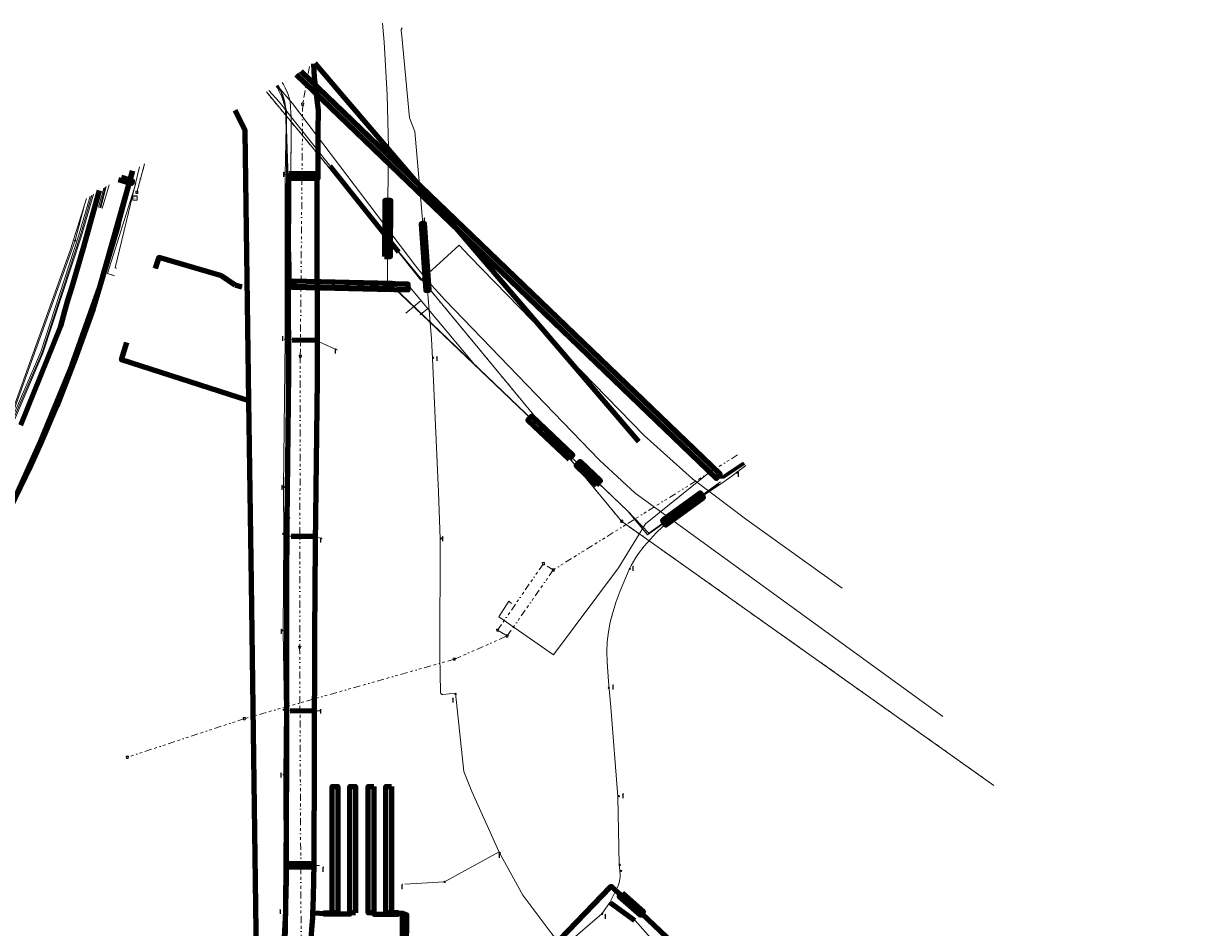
# Model space of a CAD drawing. Header units: metres. Extents: x 153756 to 154348, y 463867 to 464433.
# Tile 76 of 76: x 154140 to 154347, y 464272 to 464433. Entities that reach past the tile are written whole.
import ezdxf
from ezdxf.enums import TextEntityAlignment as Align
from ezdxf.lldxf.tags import DXFTag

# ---------------------------------------------------------------- set-up
doc = ezdxf.new("R2010")
doc.units = ezdxf.units.M
doc.header["$LTSCALE"] = 0.5
doc.linetypes.add('RI-OVERIG-SO', pattern=[17, 5, -2, 2, -2, 0, -2, 2, -2])
doc.layers.get('0').update_dxf_attribs({"linetype": 'CONTINUOUS'})
for name, color, linetype, lineweight in [('B-PV-KL-DATA_BT NEDERLAND NV-G', 90, 'KL-DATA-SO', 18), ('B-PV-KL-DATA_HULPSTUK_KPN BV-S', 90, 'CONTINUOUS', 25), ('B-PV-KL-DATA_KABELBED_KPN BV-G', 90, 'CONTINUOUS', 100), ('B-PV-KL-DATA_STEDIN NETBEHEER BV-G', 90, 'KL-DATA-SO', 18), ('B-PV-KL-ET_LS_230 V_GEMEENTE AMERSFOORT-G', 190, 'KL-LS-SO', 18), ('B-PV-KL-ET_LS_400 V_STEDIN NETBEHEER BV-G', 190, 'KL-LS-SO', 18), ('B-PV-KL-ET_LS_GEMEENTE AMERSFOORT-S', 190, 'CONTINUOUS', 25), ('B-PV-KL-ET_LS_HULPSTUK_GEMEENTE AMERSFOORT-S', 190, 'CONTINUOUS', 25), ('B-PV-KL-ET_LS_HULPSTUK_STEDIN NETBEHEER BV-S', 190, 'CONTINUOUS', 25), ('B-PV-KL-ET_LS_KABELBED_GEMEENTE AMERSFOORT-G', 190, 'CONTINUOUS', 100), ('B-PV-KL-ET_LS_MANTELBUIS_500_STEDIN NETBEHEER BV-G', 190, 'CONTINUOUS', 100), ('B-PV-KL-ET_LS_MANTELBUIS_GEMEENTE AMERSFOORT-G', 190, 'CONTINUOUS', 100), ('B-PV-KL-ET_LS_MANTELBUIS_POLYETHYLEEN PE_160_STEDIN NETBEHEER BV-G', 190, 'CONTINUOUS', 100), ('B-PV-KL-ET_LS_MANTELBUIS_POLYVINYLCHLORIDE PVC_125_STEDIN NETBEHEER BV-G', 190, 'CONTINUOUS', 100), ('B-PV-KL-ET_LS_MANTELBUIS_STAAL_125_STEDIN NETBEHEER BV-G', 190, 'CONTINUOUS', 100), ('B-PV-KL-ET_MS_10 KV_STEDIN NETBEHEER BV-G', 130, 'KL-MS-SO', 18), ('B-PV-KL-ET_MS_HULPSTUK_STEDIN NETBEHEER BV-S', 130, 'CONTINUOUS', 25), ('B-PV-KL-ET_MS_MANTELBUIS_500_STEDIN NETBEHEER BV-G', 130, 'CONTINUOUS', 100), ('B-PV-KL-ET_MS_MANTELBUIS_POLYETHYLEEN PE_160_STEDIN NETBEHEER BV-G', 130, 'CONTINUOUS', 100), ('B-PV-KL-ET_MS_MANTELBUIS_POLYVINYLCHLORIDE PVC_125_STEDIN NETBEHEER BV-G', 130, 'CONTINUOUS', 100), ('B-PV-KL-ET_MS_MANTELBUIS_STAAL_125_STEDIN NETBEHEER BV-G', 130, 'CONTINUOUS', 100), ('B-PV-KL-GAS_HD_STAAL_168_STEDIN NETBEHEER BV-G', 30, 'KL-GAS_HD-SO', 18), ('B-PV-KL-GAS_LD_POLYETHYLEEN PE_32_STEDIN NETBEHEER BV-G', 50, 'KL-GAS_LD-SO', 18), ('B-PV-KL-GAS_LD_POLYETHYLEEN PE_63_STEDIN NETBEHEER BV-G', 50, 'KL-GAS_LD-SO', 18), ('B-PV-KL-WATER_100_VITENS-G', 170, 'KL-WATER-SO', 18), ('B-PV-KL-WATER_110_VITENS-G', 170, 'KL-WATER-SO', 18), ('B-PV-KL-WATER_250_VITENS-G', 170, 'KL-WATER-SO', 18), ('B-PV-KL-WATER_32_VITENS-G', 170, 'KL-WATER-SO', 18), ('B-PV-KL-WATER_HULPSTUK_VITENS-S', 170, 'CONTINUOUS', 25), ('B-PV-KL-WATER_MANTELBUIS_VITENS-G', 170, 'CONTINUOUS', 100), ('B-PV-OG-INFO_STEDIN NETBEHEER BV-G', 7, 'CONTINUOUS', 18), ('B-PV-RI-DRUK_GIETIJZER_400_GEMEENTE AMERSFOORT-G', 210, 'RI-PERS-SO', 18), ('B-PV-RI-DRUK_POLYVINYLCHLORIDE PVC_160_GEMEENTE AMERSFOORT-G', 210, 'RI-PERS-SO', 18), ('B-PV-RI-DRUK_POLYVINYLCHLORIDE PVC_75_GEMEENTE AMERSFOORT-G', 210, 'RI-PERS-SO', 18), ('B-PV-RI-PERSLEIDING_HULPSTUK_GEMEENTE AMERSFOORT-S', 210, 'CONTINUOUS', 25), ('B-PV-RI-VRIJVERVAL_BETON_1000_GEMEENTE AMERSFOORT-G', 210, 'RI-OVERIG-SO', 18), ('B-PV-RI-VRIJVERVAL_BETON_1200_GEMEENTE AMERSFOORT-G', 210, 'RI-OVERIG-SO', 18), ('B-PV-RI-VRIJVERVAL_BETON_300_GEMEENTE AMERSFOORT-G', 210, 'RI-OVERIG-SO', 18), ('B-PV-RI-VRIJVERVAL_BETON_800_GEMEENTE AMERSFOORT-G', 210, 'RI-OVERIG-SO', 18), ('B-PV-RI-VRIJVERVAL_HULPSTUK_GEMEENTE AMERSFOORT-S', 210, 'CONTINUOUS', 25), ('B-PV-RI-VRIJVERVAL_POLYVINYLCHLORIDE PVC_160_GEMEENTE AMERSFOORT-G', 210, 'RI-OVERIG-SO', 18), ('B-PV-RI-VRIJVERVAL_POLYVINYLCHLORIDE PVC_75_GEMEENTE AMERSFOORT-G', 210, 'RI-OVERIG-SO', 18)]:
    doc.layers.add(name, color=color, linetype=linetype, lineweight=lineweight)
doc.styles.add('NLCS-ISO', font='txt')
tags = doc.linetypes.add('KL-DATA-SO', pattern='A,4,-1,[101,NLCS.SHX,S=0.5,R=0,X=0,Y=0],-1,4,-1,["D",Standard,S=1,R=0,X=-0.25,Y=-0.5],-1.5', length=12.5).pattern_tags.tags
tags[18] = DXFTag(74, 10)
tags = doc.linetypes.add('KL-GAS_HD-SO', pattern='A,4,-1,[69,NLCS.SHX,S=0.5,R=0,X=0,Y=0],-1,4,-1,["H",Standard,S=1,R=0,X=0,Y=-0.5],-2', length=13).pattern_tags.tags
tags[18] = DXFTag(74, 10)
tags = doc.linetypes.add('KL-GAS_LD-SO', pattern='A,4,-1,[69,NLCS.SHX,S=0.5,R=0,X=0,Y=0],-1,4,-1,["L",Standard,S=1,R=0,X=0.25,Y=-0.5],-2', length=13).pattern_tags.tags
tags[18] = DXFTag(74, 10)
tags = doc.linetypes.add('KL-LS-SO', pattern='A,4,-1,[103,NLCS.SHX,S=0.75,R=0,X=0,Y=0],-1,4,-1,["L",Standard,S=1,R=0,X=0,Y=-0.5],-2', length=13).pattern_tags.tags
tags[18] = DXFTag(74, 10)
tags = doc.linetypes.add('KL-MS-SO', pattern='A,4,-1,[103,NLCS.SHX,S=0.75,R=0,X=0,Y=0],-1,4,-1,["M",Standard,S=1,R=0,X=0,Y=-0.5],-2', length=13).pattern_tags.tags
tags[18] = DXFTag(74, 10)
doc.linetypes.add('KL-WATER-SO', pattern='A,7,-0.5,[168,NLCS.SHX,S=0.75,R=0,X=0.75,Y=0],-2', length=9.5)
tags = doc.linetypes.add('RI-PERS-SO', pattern='A,7,-2,["P",Standard,S=1.8,R=0,X=-0.5,Y=-0.9],-2,7,-2,[102,NLCS.SHX,S=1,R=180,X=0,Y=0],-2', length=22).pattern_tags.tags
tags[6] = DXFTag(74, 10)

# ---------------------------------------------------------------- blocks, each defined once
blk = doc.blocks.new('SKL-WTB_HULP_MOF-SO')
at = {"linetype": 'ByBlock', "lineweight": 18}
h = blk.add_hatch(color=0, dxfattribs=at)
h.dxf.hatch_style = 1
h.paths.add_polyline_path([(-0.5625, 0, 1), (0.5625, 0, 1)])
at = {"color": 0, "linetype": 'ByBlock', "lineweight": 18}
blk.add_circle((0, 0), 0.5625, dxfattribs=at)
at = {"color": 0, "linetype": 'ByBlock', "lineweight": 18, "style": 'NLCS-ISO', "flags": 1}
for tag, p in [('TYPE', (1.5, 0)), ('OMSCHRIJVING', (1.5, -3)), ('LABEL', (1.5, -1.5))]:
    blk.add_attdef(tag, p, '', height=1, dxfattribs=at)
blk = doc.blocks.new('SKL-WTB_HULP_OVERIG-SO')
at = {"color": 0, "linetype": 'ByBlock', "lineweight": 18}
for points in [[(-0.1, 0.1), (0.1, -0.1)], [(0.1, 0.1), (-0.1, -0.1)]]:
    blk.add_lwpolyline(points, dxfattribs=at)
at = {"color": 0, "linetype": 'ByBlock', "lineweight": 18, "style": 'NLCS-ISO', "flags": 1}
for tag, p in [('TYPE', (1.5, 0)), ('LABEL', (1.5, -1.5)), ('OMSCHRIJVING', (1.5, -3))]:
    blk.add_attdef(tag, p, '', height=1, dxfattribs=at)
blk = doc.blocks.new('SRI-HULP_AFVOER_OPVANG-SO')
at = {"color": 0, "linetype": 'ByBlock', "lineweight": 18}
blk.add_lwpolyline([(-0.75, -1), (-1, 1), (1, 1), (0.75, -1)], close=True, dxfattribs=at)
at = {"color": 0, "linetype": 'ByBlock', "lineweight": 18, "style": 'NLCS-ISO', "flags": 1}
for tag, p in [('TYPE', (1.5, 0)), ('OMSCHRIJVING', (1.5, -3)), ('LABEL', (1.5, -1.5))]:
    blk.add_attdef(tag, p, '', height=1, dxfattribs=at)
blk = doc.blocks.new('SKL-ET_LS_MAST-SO')
for p, q in [((0, 2.1), (0, 2.1)), ((0, -2), (0, -2))]:
    blk.add_line(p, q)
for points in [[(-0.2, 1.8), (0, 1.8)], [(-0.2, 1.8), (0, 1.8)], [(-0.2, 1.8), (-0.2, 1.8), (-0.2, 1.8), (-0.2, 1.8), (-0.2, 1.8)], [(-0.2, 1.5), (-0.2, 1.5), (-0.2, 1.6), (-0.2, 1.6), (-0.2, 1.5)], [(-0.2, 1.5), (0, 1.5)], [(-0.2, 1.5), (0, 1.5)], [(0, -2), (0, 2.1)], [(0, -2), (0, 2.1)], [(0.2, 1.9), (0, 1.9)], [(0.2, 1.9), (0, 1.9)], [(0.2, 1.7), (0, 1.7)], [(0.2, 1.6), (0, 1.6)], [(0.2, 1.4), (0, 1.4)], [(0.2, 1.4), (0, 1.4)], [(0.2, 1.9), (0.2, 1.9), (0.2, 2), (0.2, 2), (0.2, 1.9)], [(0.2, 1.6), (0.2, 1.6), (0.2, 1.7), (0.2, 1.7), (0.2, 1.7)], [(0.2, 1.4), (0.2, 1.4), (0.2, 1.4), (0.2, 1.4), (0.2, 1.4)]]:
    blk.add_lwpolyline(points)
blk = doc.blocks.new('SKL-WTB_HULP_KAST-SO')
at = {"color": 0, "linetype": 'ByBlock', "lineweight": 18}
for points in [[(-2, 2), (2, 2), (2, 1.68), (-2, 1.68)], [(-2, 1.52), (2, 1.52), (2, -2), (-2, -2)]]:
    blk.add_lwpolyline(points, close=True, dxfattribs=at)
at = {"color": 0, "linetype": 'ByBlock', "lineweight": 18, "style": 'NLCS-ISO'}
blk.add_text('kast', height=1.5, dxfattribs=at).set_placement((0, 0), align=Align.MIDDLE_CENTER)
at = {"color": 0, "linetype": 'ByBlock', "lineweight": 18, "style": 'NLCS-ISO', "flags": 1}
for tag, p in [('TYPE', (2.5, 0)), ('OMSCHRIJVING', (2.5, -3)), ('LABEL', (2.5, -1.5))]:
    blk.add_attdef(tag, p, '', height=1, dxfattribs=at)

msp = doc.modelspace()

# ---------------------------------------------------------------- linework, layer by layer
at = {"layer": 'B-PV-KL-DATA_BT NEDERLAND NV-G', "ltscale": 0.5, "flags": 128}
for points in [[(154186.057, 464422.449), (154186.3, 464422.09), (154186.6, 464421.53), (154187.1, 464420.33), (154187.3, 464419.72), (154187.45, 464419.09), (154187.66, 464416.13), (154187.26, 464332.85), (154187.1, 464297.85), (154187.18, 464280.55), (154186.92, 464271.56), (154186.66, 464269.37), (154186.47, 464268.28), (154185.95, 464266.14), (154185.62, 464265.09), (154184.84, 464263.02), (154184.39, 464262.02), (154183.9, 464261.03), (154181.08, 464255.75), (154180.91, 464255.47), (154180.51, 464254.94), (154180.29, 464254.69), (154179.81, 464254.25), (154179.55, 464254.05), (154178.99, 464253.7), (154178.7, 464253.55), (154164.57, 464245.2), (154164.554, 464245.191)], [(154186.068, 464422.455), (154186.3, 464422.09), (154186.6, 464421.53), (154186.87, 464420.94), (154187.1, 464420.33), (154187.3, 464419.72), (154187.45, 464419.09), (154187.66, 464416.13), (154187.42, 464366.13), (154187.26, 464332.85), (154187.1, 464297.85), (154187.18, 464280.55), (154186.92, 464271.56), (154186.81, 464270.46), (154186.66, 464269.37), (154186.47, 464268.28), (154186.23, 464267.21), (154185.95, 464266.14), (154185.62, 464265.09), (154185.25, 464264.05), (154184.84, 464263.02), (154184.39, 464262.02), (154183.9, 464261.03), (154182.5, 464258.37), (154181.08, 464255.75), (154180.91, 464255.47), (154180.72, 464255.2), (154180.51, 464254.94), (154180.29, 464254.69), (154180.06, 464254.46), (154179.81, 464254.25), (154179.55, 464254.05), (154179.28, 464253.86), (154178.99, 464253.7), (154178.7, 464253.55), (154172.69, 464250), (154164.57, 464245.2), (154164.555, 464245.191)], [(154164.555, 464245.191), (154164.57, 464245.2), (154172.69, 464250), (154178.7, 464253.55), (154178.99, 464253.7), (154179.28, 464253.86), (154179.55, 464254.05), (154179.81, 464254.25), (154180.06, 464254.46), (154180.29, 464254.69), (154180.51, 464254.94), (154180.72, 464255.2), (154180.91, 464255.47), (154181.08, 464255.75), (154182.5, 464258.37), (154183.9, 464261.03), (154184.39, 464262.02), (154184.84, 464263.02), (154185.25, 464264.05), (154185.62, 464265.09), (154185.95, 464266.14), (154186.23, 464267.21), (154186.47, 464268.28), (154186.66, 464269.37), (154186.81, 464270.46), (154186.92, 464271.56), (154187.18, 464280.55), (154187.1, 464297.85), (154187.26, 464332.85), (154187.42, 464366.13), (154187.66, 464416.13), (154187.45, 464419.09), (154187.3, 464419.72), (154187.1, 464420.33), (154186.87, 464420.94), (154186.6, 464421.53), (154186.3, 464422.09), (154186.068, 464422.455)], [(154186.068, 464422.455), (154186.3, 464422.09), (154186.6, 464421.53), (154186.87, 464420.94), (154187.1, 464420.33), (154187.3, 464419.72), (154187.45, 464419.09), (154187.66, 464416.13), (154187.42, 464366.13), (154187.26, 464332.85), (154187.1, 464297.85), (154187.18, 464280.55), (154186.92, 464271.56), (154186.81, 464270.46), (154186.66, 464269.37), (154186.47, 464268.28), (154186.23, 464267.21), (154185.95, 464266.14), (154185.62, 464265.09), (154185.25, 464264.05), (154184.84, 464263.02), (154184.39, 464262.02), (154183.9, 464261.03), (154182.5, 464258.37), (154181.08, 464255.75), (154180.91, 464255.47), (154180.72, 464255.2), (154180.51, 464254.94), (154180.29, 464254.69), (154180.06, 464254.46), (154179.81, 464254.25), (154179.55, 464254.05), (154179.28, 464253.86), (154178.99, 464253.7), (154178.7, 464253.55), (154172.69, 464250), (154164.57, 464245.2), (154164.555, 464245.191)]]:
    msp.add_lwpolyline(points, dxfattribs=at)
at = {"layer": 'B-PV-KL-DATA_KABELBED_KPN BV-G', "ltscale": 0.5, "flags": 128}
for points in [[(154191.851, 464425.889), (154196.544, 464420.401)], [(154196.544, 464420.401), (154249.406, 464358.6)], [(154214.441, 464168.943), (154214.373, 464168.983), (154213.936, 464169.24), (154195.266, 464179.168), (154140.571, 464212.724), (154134.064, 464216.72), (154165.095, 464249.657), (154165.418, 464250), (154181.482, 464267.05), (154180.583, 464333.397), (154180.144, 464365.82), (154179.495, 464413.744), (154179.493, 464413.782), (154179.489, 464413.819), (154179.481, 464413.856), (154179.471, 464413.892), (154179.458, 464413.928), (154179.442, 464413.962), (154177.668, 464417.499)], [(154137.67, 464346.617), (154143.065, 464358.597), (154148.719, 464372.189), (154153.628, 464386.068), (154159.228, 464405.935), (154159.461, 464406.728)], [(154137.67, 464346.617), (154141.408, 464354.309), (154143.234, 464358.424), (154146.055, 464364.934), (154149.246, 464373.235), (154152.447, 464382.089), (154153.628, 464386.068), (154156.862, 464396.966), (154157.077, 464397.879), (154159.435, 464406.712)], [(154153.525, 464403.216), (154150.588, 464392.825), (154148.614, 464386.096), (154147.897, 464383.679), (154147.343, 464381.785), (154146.617, 464379.11), (154139.518, 464361.5)], [(154175.286, 464388.03), (154164.102, 464391.295), (154163.46, 464389.346)], [(154177.67, 464386.415), (154175.286, 464388.03)], [(154178.89, 464386.039), (154177.67, 464386.415)], [(154180.144, 464365.82), (154157.46, 464373.093), (154158.429, 464376.199)]]:
    msp.add_lwpolyline(points, dxfattribs=at)
at = {"layer": 'B-PV-KL-DATA_STEDIN NETBEHEER BV-G', "ltscale": 0.5, "flags": 128}
for points in [[(154268.332, 464354.539), (154264.581, 464352.05), (154263.551, 464352.031), (154188.692, 464424.007)], [(154263.084, 464350.666), (154251.047, 464342.033), (154247.534, 464346.189), (154205.763, 464386.138), (154187.651, 464386.581), (154187.665, 464389.676), (154186.678, 464417.708), (154186.506, 464418.989), (154186.159, 464420.233), (154185.646, 464421.418), (154185.294, 464421.997)], [(154154.581, 464403.829), (154153.635, 464400.184)], [(154080.874, 464296.659), (154085.504, 464299.359), (154094.59, 464306.656), (154097.115, 464308.915), (154101.199, 464312.619), (154112.371, 464323.07), (154125.744, 464337.791), (154133.413, 464351.524), (154143.363, 464374.383), (154150.106, 464395.134), (154152.223, 464402.434)]]:
    msp.add_lwpolyline(points, dxfattribs=at)
at = {"layer": 'B-PV-KL-ET_LS_230 V_GEMEENTE AMERSFOORT-G', "ltscale": 0.5, "flags": 128}
for points in [[(154207.404, 464432.189), (154207.4, 464432.185), (154207.35, 464432.133), (154207.328, 464432.104), (154207.309, 464432.075), (154207.275, 464432.011), (154207.25, 464431.943), (154207.235, 464431.873), (154207.23, 464431.802), (154207.231, 464431.766), (154207.343, 464430.735), (154208.711, 464416.177), (154209.634, 464413.716), (154211.065, 464397.351), (154211.886, 464385.489), (154212.626, 464376.834), (154212.77, 464373.327), (154213.845, 464349.556), (154214.149, 464341.337), (154214.106, 464320.406), (154214.205, 464313.955), (154214.21, 464313.898), (154214.215, 464313.87), (154214.232, 464313.815), (154214.256, 464313.763), (154214.271, 464313.739), (154214.305, 464313.693), (154214.345, 464313.653), (154214.391, 464313.618), (154214.441, 464313.591), (154214.468, 464313.58), (154214.495, 464313.57), (154214.55, 464313.558), (154214.607, 464313.553), (154216.861, 464313.777), (154218.358, 464299.843), (154219.786, 464296.279), (154224.656, 464285.516), (154228.84, 464277.852), (154234.005, 464270.967), (154234.236, 464270.682), (154234.487, 464270.415), (154234.756, 464270.167), (154235.043, 464269.939), (154235.346, 464269.733), (154235.664, 464269.55), (154236.567, 464269.071), (154242.878, 464274.536), (154244.3, 464276.546), (154245.59, 464279.026), (154245.745, 464279.351), (154245.875, 464279.686), (154245.982, 464280.029), (154246.063, 464280.38), (154246.119, 464280.735), (154246.149, 464281.093), (154246.153, 464281.453), (154246.135, 464282.234), (154246.014, 464283.269), (154245.768, 464295.361)], [(154179.717, 464254.794), (154183.751, 464262.059), (154184.388, 464263.261), (154185.956, 464267.889), (154186.295, 464275.062), (154186.403, 464283.022), (154186.364, 464299.241), (154186.468, 464310.758), (154186.232, 464324.786), (154186.349, 464341.734), (154186.306, 464350.39), (154186.571, 464376.794), (154186.574, 464406.127), (154186.843, 464417.507), (154185.809, 464420.939), (154184.998, 464421.822)], [(154186.571, 464376.794), (154187.794, 464376.704), (154191.973, 464376.596), (154195.872, 464374.85)], [(154245.772, 464295.373), (154244.506, 464311.314), (154244.084, 464315.839), (154243.855, 464319.381), (154243.804, 464321.157), (154243.879, 464322.933), (154244.081, 464324.699), (154244.409, 464326.446), (154244.86, 464328.166), (154245.481, 464330.104), (154246.17, 464332.018), (154247.749, 464335.769), (154248.118, 464336.517), (154248.524, 464337.246), (154248.966, 464337.954), (154249.441, 464338.64), (154250.427, 464339.917), (154251.476, 464341.142), (154252.587, 464342.312), (154253.756, 464343.423), (154255.741, 464345.137), (154257.799, 464346.764), (154262.116, 464349.74), (154264.018, 464350.977), (154265.877, 464352.276), (154268.508, 464354.315)], [(154186.349, 464341.734), (154187.665, 464341.752), (154191.828, 464341.734), (154193.141, 464341.24)], [(154186.468, 464310.758), (154187.443, 464310.726), (154191.61, 464310.642), (154192.795, 464310.613)], [(154224.666, 464285.52), (154214.911, 464280.232)], [(154186.403, 464283.022), (154187.287, 464283.194), (154191.458, 464283.127), (154192.714, 464283.124)], [(154214.911, 464280.232), (154207.888, 464279.791)], [(154346.585, 464229.75), (154342.415, 464231.298), (154320.82, 464239.421), (154306.103, 464245.605), (154301.162, 464247.637), (154291.446, 464250.738), (154284.831, 464252.429), (154275.918, 464254.239), (154274.944, 464254.445), (154273.211, 464254.905), (154267.713, 464256.769), (154262.21, 464259.957), (154253.86, 464267.651), (154248.811, 464273.348), (154244.31, 464276.55)]]:
    msp.add_lwpolyline(points, dxfattribs=at)
at = {"layer": 'B-PV-KL-ET_LS_400 V_STEDIN NETBEHEER BV-G', "ltscale": 0.5, "flags": 128}
for points in [[(154203.917, 464433.013), (154204.216, 464429.63), (154204.734, 464420.258), (154204.943, 464410.874), (154204.841, 464401.487), (154204.754, 464386.909), (154208.105, 464386.827), (154208.742, 464386.065)], [(154189.094, 464424.245), (154263.959, 464352.263), (154264.416, 464352.3), (154268.146, 464354.776)], [(154188.163, 464386.569), (154186.763, 464386.603), (154186.801, 464414.33), (154186.83, 464416.216), (154186.564, 464418.082), (154186.011, 464419.883), (154185.185, 464421.577), (154185.009, 464421.829)], [(154155.76, 464388.232), (154154.996, 464388.471), (154160.011, 464404.505), (154157.207, 464405.382)], [(154153.358, 464400.273), (154154.317, 464403.673)], [(154154.019, 464400.064), (154155.157, 464403.855), (154155.26, 464404.231)], [(154151.914, 464402.251), (154149.847, 464395.12), (154143.095, 464374.535), (154133.178, 464351.611), (154125.429, 464338.014), (154112.158, 464323.322), (154106.721, 464318.037), (154101.026, 464312.812), (154096.973, 464309.011), (154079.321, 464296.647), (154076.047, 464295.613), (154071.975, 464295.252), (154061.028, 464296.556), (154060.374, 464296.715), (154058.166, 464297.314), (154053.535, 464299.987), (154050.478, 464302.49), (154047.301, 464305.076), (154032.177, 464317.359), (154031.287, 464318.106)], [(154156.237, 464388.083), (154155.76, 464388.232)], [(154188.163, 464386.569), (154188.164, 464386.518), (154186.764, 464386.553), (154186.744, 464376.604)], [(154208.742, 464386.065), (154188.163, 464386.569)], [(154264.013, 464351.412), (154251.289, 464342.25), (154247.534, 464346.189), (154220.275, 464372.254), (154208.742, 464386.065)], [(154208.056, 464381.388), (154210.761, 464383.647)], [(154210.612, 464381.124), (154211.941, 464382.234)], [(154186.744, 464376.604), (154186.682, 464344.996)], [(154186.744, 464376.604), (154187.448, 464376.603)], [(154263.959, 464352.263), (154262.864, 464353.784), (154250.678, 464343.948), (154245.846, 464336.088), (154234.318, 464320.594), (154224.575, 464327.361), (154226.343, 464330.16), (154226.862, 464329.76)], [(154186.682, 464344.996), (154186.658, 464324.721), (154186.652, 464311.994)], [(154186.682, 464344.996), (154187.291, 464345.004)], [(154186.652, 464311.994), (154186.635, 464272.991), (154186.418, 464270.908), (154186.051, 464268.846), (154185.537, 464266.815), (154184.878, 464264.826), (154184.077, 464262.89), (154183.486, 464261.548), (154179.589, 464254.844)], [(154186.652, 464311.994), (154187.188, 464312.001)]]:
    msp.add_lwpolyline(points, dxfattribs=at)
at = {"layer": 'B-PV-KL-ET_LS_KABELBED_GEMEENTE AMERSFOORT-G', "ltscale": 0.5, "flags": 128}
for points in [[(154191.504, 464274.473), (154191.618, 464277.44), (154191.768, 464283.444), (154191.788, 464302.267), (154191.879, 464324.291), (154191.988, 464340.369), (154192.333, 464369.627), (154192.247, 464402.165), (154192.247, 464405.444), (154192.45, 464405.818), (154192.476, 464413.867), (154192.538, 464417.468), (154191.827, 464423.355), (154191.703, 464425.788)], [(154170.631, 464245.009), (154175.224, 464249.319), (154177.688, 464251.782), (154180.162, 464254.131), (154183.41, 464259.39), (154184.78, 464262.195), (154185.921, 464265.183), (154186.568, 464269.284), (154186.688, 464275.775), (154186.835, 464291.045), (154186.902, 464301.21), (154186.882, 464339.017), (154187.225, 464370.855), (154187.143, 464401.212), (154187.215, 464405.638), (154187.232, 464405.714), (154187.275, 464405.777), (154187.34, 464405.82), (154187.416, 464405.835), (154192.45, 464405.818)], [(154195.929, 464274.671), (154194.929, 464274.671), (154194.929, 464297.171), (154195.929, 464297.171), (154195.929, 464274.671)], [(154199.096, 464274.671), (154198.096, 464274.671), (154198.096, 464297.171), (154199.096, 464297.171), (154199.096, 464274.671)], [(154202.33, 464297.166), (154202.33, 464274.666), (154201.33, 464274.666), (154201.33, 464297.166), (154202.33, 464297.166)], [(154205.497, 464297.166), (154205.497, 464274.666), (154204.497, 464274.666), (154204.497, 464297.166), (154205.497, 464297.166)], [(154235.443, 464269.933), (154244.418, 464279.321), (154244.481, 464279.365), (154244.555, 464279.383), (154244.63, 464279.371), (154244.696, 464279.332), (154250.024, 464274.576), (154262.046, 464263.196)], [(154192.133, 464265.447), (154190.904, 464265.503), (154190.812, 464265.58), (154190.781, 464265.695), (154191, 464267.72), (154191.189, 464269.748), (154191.346, 464271.779), (154191.473, 464273.812), (154191.504, 464274.473)], [(154191.504, 464274.473), (154191.523, 464274.548), (154191.569, 464274.611), (154191.636, 464274.651), (154191.713, 464274.663), (154193.585, 464274.578)], [(154193.587, 464274.578), (154193.588, 464274.672), (154194.929, 464274.671)], [(154198.096, 464274.671), (154198.096, 464274.472), (154193.587, 464274.472), (154193.587, 464274.578)], [(154202.33, 464274.666), (154202.33, 464274.466), (154206.669, 464274.466), (154206.669, 464274.566)], [(154206.669, 464274.566), (154206.67, 464274.666), (154205.497, 464274.666)], [(154207.787, 464267.422), (154207.776, 464267.722), (154207.818, 464274.355), (154207.804, 464274.431), (154207.761, 464274.496), (154207.696, 464274.54), (154207.62, 464274.556), (154206.669, 464274.566)]]:
    msp.add_lwpolyline(points, dxfattribs=at)
at = {"layer": 'B-PV-KL-ET_LS_MANTELBUIS_500_STEDIN NETBEHEER BV-G', "ltscale": 0.5, "flags": 128}
msp.add_lwpolyline([(154156.916, 464405.21), (154159.267, 464404.475), (154159.417, 464404.953), (154157.497, 464405.554)], dxfattribs=at)
at = {"layer": 'B-PV-KL-ET_LS_MANTELBUIS_GEMEENTE AMERSFOORT-G', "ltscale": 0.5, "flags": 128}
for points in [[(154187.219, 464406.235), (154187.219, 464405.435), (154192.45, 464405.435), (154192.45, 464406.235), (154187.229, 464406.235)], [(154211.075, 464397.355), (154210.776, 464397.335), (154211.597, 464385.473), (154212.195, 464385.514), (154211.374, 464397.372), (154211.075, 464397.355)], [(154187.823, 464376.664), (154191.999, 464376.586)], [(154187.665, 464341.752), (154191.826, 464341.733)], [(154187.443, 464310.726), (154191.61, 464310.642)], [(154187.288, 464283.194), (154187.283, 464282.894), (154191.462, 464282.809), (154191.474, 464283.409), (154187.294, 464283.494), (154187.288, 464283.194)], [(154246.543, 464278.213), (154246.011, 464277.616), (154249.758, 464274.278), (154250.29, 464274.875), (154246.551, 464278.206)], [(154248.803, 464273.341), (154244.425, 464276.481)], [(154207.38, 464267.726), (154208.18, 464267.721), (154208.219, 464274.321), (154207.419, 464274.326), (154207.38, 464267.736)]]:
    msp.add_lwpolyline(points, dxfattribs=at)
at = {"layer": 'B-PV-KL-ET_LS_MANTELBUIS_POLYETHYLEEN PE_160_STEDIN NETBEHEER BV-G', "ltscale": 0.5, "flags": 128}
msp.add_lwpolyline([(154188.514, 464423.902), (154263.281, 464352.013), (154263.975, 464352.733), (154189.407, 464424.43)], dxfattribs=at)
at = {"layer": 'B-PV-KL-ET_LS_MANTELBUIS_POLYVINYLCHLORIDE PVC_125_STEDIN NETBEHEER BV-G', "ltscale": 0.5, "flags": 128}
for points in [[(154204.257, 464391.483), (154205.307, 464391.477), (154205.367, 464401.485), (154204.317, 464401.491), (154204.257, 464391.483)], [(154205.568, 464385.62), (154205.592, 464386.67), (154187.818, 464387.078), (154187.794, 464386.028), (154205.568, 464385.62)], [(154188.151, 464386.045), (154208.429, 464385.547), (154208.455, 464386.597), (154188.177, 464387.095), (154188.151, 464386.045)], [(154237.077, 464355.428), (154237.765, 464356.154), (154230.43, 464363.1), (154229.742, 464362.374), (154237.077, 464355.428)], [(154241.967, 464350.787), (154242.693, 464351.545), (154239.039, 464355.039), (154238.313, 464354.281), (154241.967, 464350.787)]]:
    msp.add_lwpolyline(points, dxfattribs=at)
at = {"layer": 'B-PV-KL-ET_LS_MANTELBUIS_STAAL_125_STEDIN NETBEHEER BV-G', "ltscale": 0.5, "flags": 128}
for points in [[(154260.777, 464348.364), (154260.163, 464349.216), (154253.672, 464344.54), (154254.286, 464343.688), (154260.777, 464348.364)], [(154254.528, 464343.966), (154260.962, 464348.6), (154260.378, 464349.412), (154253.944, 464344.778), (154254.528, 464343.966)]]:
    msp.add_lwpolyline(points, dxfattribs=at)
at = {"layer": 'B-PV-KL-ET_MS_10 KV_STEDIN NETBEHEER BV-G', "ltscale": 0.5, "flags": 128}
for points in [[(154268.239, 464354.657), (154264.5, 464352.176), (154263.655, 464352.139), (154188.827, 464424.087)], [(154189.227, 464424.324), (154263.966, 464352.463), (154264.334, 464352.426), (154268.053, 464354.894)], [(154185.252, 464421.972), (154185.602, 464421.395), (154186.112, 464420.216), (154186.457, 464418.979), (154186.628, 464417.706), (154187.614, 464389.673), (154187.601, 464386.532), (154205.742, 464386.088), (154247.501, 464346.151), (154251.039, 464341.965), (154263.717, 464351.059)], [(154185.294, 464421.997), (154185.646, 464421.418), (154186.159, 464420.233), (154186.506, 464418.989), (154186.678, 464417.708), (154187.665, 464389.676), (154187.651, 464386.581), (154205.763, 464386.138), (154247.534, 464346.189), (154251.047, 464342.033), (154263.682, 464351.094)], [(154089.326, 464303.904), (154089.683, 464304.818), (154093.367, 464307.564), (154097.399, 464310.666), (154101.273, 464313.851), (154110.114, 464322.093), (154122.454, 464334.79), (154131.51, 464349.494), (154138.179, 464364.363), (154148.429, 464392.734), (154151.229, 464401.846)], [(154151.225, 464401.843), (154150.866, 464400.67), (154149.211, 464394.352)], [(154093.488, 464307.405), (154097.523, 464310.51), (154101.405, 464313.701), (154110.254, 464321.951), (154122.612, 464334.666), (154131.688, 464349.4), (154138.365, 464364.287), (154148.619, 464392.67), (154149.211, 464394.352)]]:
    msp.add_lwpolyline(points, dxfattribs=at)
at = {"layer": 'B-PV-KL-ET_MS_MANTELBUIS_500_STEDIN NETBEHEER BV-G', "ltscale": 0.5, "flags": 128}
msp.add_lwpolyline([(154156.916, 464405.21), (154159.267, 464404.475), (154159.417, 464404.953), (154157.497, 464405.554)], dxfattribs=at)
at = {"layer": 'B-PV-KL-ET_MS_MANTELBUIS_POLYETHYLEEN PE_160_STEDIN NETBEHEER BV-G', "ltscale": 0.5, "flags": 128}
msp.add_lwpolyline([(154188.514, 464423.902), (154263.281, 464352.013), (154263.975, 464352.733), (154189.407, 464424.43)], dxfattribs=at)
at = {"layer": 'B-PV-KL-ET_MS_MANTELBUIS_POLYVINYLCHLORIDE PVC_125_STEDIN NETBEHEER BV-G', "ltscale": 0.5, "flags": 128}
for points in [[(154205.568, 464385.62), (154205.592, 464386.67), (154187.818, 464387.078), (154187.794, 464386.028), (154205.568, 464385.62)], [(154188.151, 464386.045), (154208.429, 464385.547), (154208.455, 464386.597), (154188.177, 464387.095), (154188.151, 464386.045)], [(154237.077, 464355.428), (154237.765, 464356.154), (154230.43, 464363.1), (154229.742, 464362.374), (154237.077, 464355.428)], [(154241.967, 464350.787), (154242.693, 464351.545), (154239.039, 464355.039), (154238.313, 464354.281), (154241.967, 464350.787)]]:
    msp.add_lwpolyline(points, dxfattribs=at)
at = {"layer": 'B-PV-KL-ET_MS_MANTELBUIS_STAAL_125_STEDIN NETBEHEER BV-G', "ltscale": 0.5, "flags": 128}
for points in [[(154260.777, 464348.364), (154260.163, 464349.216), (154253.672, 464344.54), (154254.286, 464343.688), (154260.777, 464348.364)], [(154254.528, 464343.966), (154260.962, 464348.6), (154260.378, 464349.412), (154253.944, 464344.778), (154254.528, 464343.966)]]:
    msp.add_lwpolyline(points, dxfattribs=at)
at = {"layer": 'B-PV-KL-GAS_HD_STAAL_168_STEDIN NETBEHEER BV-G', "ltscale": 0.5, "flags": 128}
msp.add_lwpolyline([(154185.14, 464421.906), (154187.9, 464418.717), (154209.838, 464389.768), (154211.289, 464387.953), (154212.597, 464386.416), (154213.895, 464384.973), (154215.068, 464383.733), (154242.472, 464355.249), (154248.844, 464349.383), (154303.571, 464309.629)], dxfattribs=at)
at = {"layer": 'B-PV-KL-GAS_LD_POLYETHYLEEN PE_32_STEDIN NETBEHEER BV-G', "ltscale": 0.5, "flags": 128}
msp.add_lwpolyline([(154156.237, 464388.083), (154154.996, 464388.471), (154160.011, 464404.505), (154157.207, 464405.382)], dxfattribs=at)
at = {"layer": 'B-PV-KL-GAS_LD_POLYETHYLEEN PE_63_STEDIN NETBEHEER BV-G', "ltscale": 0.5, "flags": 128}
for points in [[(154043.825, 464299.783), (154044.985, 464299.063), (154046.143, 464298.681), (154046.576, 464298.731), (154046.838, 464298.793), (154048.07, 464299.369), (154049.894, 464300.91), (154050.504, 464301.177), (154052.032, 464300.733), (154053.248, 464299.759), (154058.024, 464296.975), (154061.043, 464296.413), (154071.929, 464294.866), (154076.164, 464295.242), (154079.438, 464296.276), (154094.723, 464306.507), (154112.519, 464322.936), (154125.919, 464337.693), (154133.892, 464351.803), (154143.503, 464374.313), (154150.347, 464395.174), (154152.473, 464402.582)], [(154153.775, 464400.179), (154154.748, 464403.928)]]:
    msp.add_lwpolyline(points, dxfattribs=at)
at = {"layer": 'B-PV-KL-WATER_100_VITENS-G', "ltscale": 0.5, "flags": 128}
for points in [[(154250.421, 464359.665), (154219.392, 464391.554)], [(154259.01, 464351.906), (154268.691, 464344.661), (154285.64, 464332.481)]]:
    msp.add_lwpolyline(points, dxfattribs=at)
at = {"layer": 'B-PV-KL-WATER_110_VITENS-G', "ltscale": 0.5, "flags": 128}
msp.add_lwpolyline([(154183.687, 464421.046), (154185.505, 464419.032), (154210.74, 464387.31), (154217.544, 464393.487), (154219.392, 464391.554)], dxfattribs=at)
at = {"layer": 'B-PV-KL-WATER_250_VITENS-G', "ltscale": 0.5, "flags": 128}
msp.add_lwpolyline([(154259.01, 464351.906), (154250.421, 464359.665)], dxfattribs=at)
at = {"layer": 'B-PV-KL-WATER_32_VITENS-G', "ltscale": 0.5, "flags": 128}
msp.add_lwpolyline([(154160.685, 464407.44), (154156.368, 464389.509), (154156.655, 464389.419)], dxfattribs=at)
at = {"layer": 'B-PV-KL-WATER_MANTELBUIS_VITENS-G', "ltscale": 0.5, "flags": 128}
msp.add_lwpolyline([(154194.551, 464407.661), (154206.763, 464392.309)], dxfattribs=at)
at = {"layer": 'B-PV-OG-INFO_STEDIN NETBEHEER BV-G', "ltscale": 0.5, "flags": 128}
msp.add_lwpolyline([(154188.514, 464423.902), (154263.281, 464352.013), (154263.975, 464352.733), (154189.407, 464424.43)], dxfattribs=at)
msp.add_lwpolyline([(154188.514, 464423.902), (154263.281, 464352.013), (154263.975, 464352.733), (154189.407, 464424.43)], dxfattribs=at)
at = {"layer": 'B-PV-RI-DRUK_GIETIJZER_400_GEMEENTE AMERSFOORT-G', "ltscale": 0.5, "flags": 128}
msp.add_lwpolyline([(154226.06, 464323.96), (154224.35, 464324.99)], dxfattribs=at)
at = {"layer": 'B-PV-RI-DRUK_POLYVINYLCHLORIDE PVC_160_GEMEENTE AMERSFOORT-G', "ltscale": 0.5, "flags": 128}
msp.add_lwpolyline([(154161.572, 464407.964), (154160.2, 464402.9)], dxfattribs=at)
at = {"layer": 'B-PV-RI-DRUK_POLYVINYLCHLORIDE PVC_75_GEMEENTE AMERSFOORT-G', "ltscale": 0.5, "flags": 128}
for points in [[(154246.42, 464344.38), (154183.244, 464420.784)], [(154312.645, 464297.355), (154246.42, 464344.38)]]:
    msp.add_lwpolyline(points, dxfattribs=at)
at = {"layer": 'B-PV-RI-VRIJVERVAL_BETON_1000_GEMEENTE AMERSFOORT-G', "ltscale": 0.5, "flags": 128}
msp.add_lwpolyline([(154267.047, 464356.177), (154234.27, 464335.71)], dxfattribs=at)
at = {"layer": 'B-PV-RI-VRIJVERVAL_BETON_1200_GEMEENTE AMERSFOORT-G', "ltscale": 0.5, "flags": 128}
for points in [[(154234.27, 464335.71), (154226.06, 464323.96)], [(154216.69, 464319.83), (154226.06, 464323.96)], [(154216.69, 464319.83), (154179.33, 464309.25)], [(154179.33, 464309.25), (154158.5, 464302.38)]]:
    msp.add_lwpolyline(points, dxfattribs=at)
at = {"layer": 'B-PV-RI-VRIJVERVAL_BETON_300_GEMEENTE AMERSFOORT-G', "ltscale": 0.5, "flags": 128}
for points in [[(154190.883, 464425.303), (154189.7, 464418.56)], [(154189.7, 464418.56), (154189.27, 464373.75)], [(154189.27, 464373.75), (154189.16, 464321.97)], [(154189.16, 464321.97), (154189.47, 464260.19)]]:
    msp.add_lwpolyline(points, dxfattribs=at)
at = {"layer": 'B-PV-RI-VRIJVERVAL_BETON_800_GEMEENTE AMERSFOORT-G', "ltscale": 0.5, "flags": 128}
for points in [[(154224.35, 464324.99), (154232.5, 464336.81)], [(154234.27, 464335.71), (154232.5, 464336.81)]]:
    msp.add_lwpolyline(points, dxfattribs=at)
at = {"layer": 'B-PV-RI-VRIJVERVAL_POLYVINYLCHLORIDE PVC_160_GEMEENTE AMERSFOORT-G', "ltscale": 0.5, "flags": 128}
msp.add_lwpolyline([(154161.572, 464407.964), (154160.2, 464402.9)], dxfattribs=at)
at = {"layer": 'B-PV-RI-VRIJVERVAL_POLYVINYLCHLORIDE PVC_75_GEMEENTE AMERSFOORT-G', "ltscale": 0.5, "flags": 128}
for points in [[(154246.42, 464344.38), (154183.244, 464420.784)], [(154312.645, 464297.355), (154246.42, 464344.38)]]:
    msp.add_lwpolyline(points, dxfattribs=at)

# ---------------------------------------------------------------- block references
at = {"layer": 'B-PV-KL-DATA_HULPSTUK_KPN BV-S', "xscale": 0.2, "yscale": 0.2, "zscale": 0.2}
for name, p in [('SKL-WTB_HULP_OVERIG-SO', (154196.544, 464420.401)), ('SKL-WTB_HULP_OVERIG-SO', (154196.544, 464420.401)), ('SKL-WTB_HULP_OVERIG-SO', (154163.46, 464389.345)), ('SKL-WTB_HULP_MOF-SO', (154175.286, 464388.03)), ('SKL-WTB_HULP_OVERIG-SO', (154175.286, 464388.03)), ('SKL-WTB_HULP_OVERIG-SO', (154175.286, 464388.03)), ('SKL-WTB_HULP_MOF-SO', (154177.67, 464386.415)), ('SKL-WTB_HULP_OVERIG-SO', (154177.67, 464386.415)), ('SKL-WTB_HULP_OVERIG-SO', (154177.67, 464386.415)), ('SKL-WTB_HULP_OVERIG-SO', (154178.89, 464386.039)), ('SKL-WTB_HULP_OVERIG-SO', (154158.429, 464376.199)), ('SKL-WTB_HULP_MOF-SO', (154180.144, 464365.82)), ('SKL-WTB_HULP_OVERIG-SO', (154180.144, 464365.82)), ('SKL-WTB_HULP_OVERIG-SO', (154249.406, 464358.6)), ('SKL-WTB_HULP_MOF-SO', (154180.937, 464307.268)), ('SKL-WTB_HULP_MOF-SO', (154180.996, 464302.912))]:
    msp.add_blockref(name, p, dxfattribs=at)
at = {"layer": 'B-PV-KL-ET_LS_GEMEENTE AMERSFOORT-S', "xscale": 0.2, "yscale": 0.2, "zscale": 0.2}
for p in [(154186.374, 464406.093), (154211.389, 464397.912), (154186.154, 464376.882), (154195.553, 464374.637), (154213.596, 464373.3), (154267.234, 464352.676), (154186.055, 464350.358), (154192.946, 464341.004), (154214.614, 464341.219), (154248.477, 464335.956), (154185.959, 464324.73), (154244.912, 464314.822), (154216.434, 464312.547), (154192.903, 464310.538), (154185.855, 464299.194), (154246.695, 464295.471), (154224.711, 464284.861), (154193.356, 464282.418), (154207.409, 464279.331), (154185.726, 464274.891), (154243.554, 464273.996)]:
    msp.add_blockref('SKL-ET_LS_MAST-SO', p, dxfattribs=at)
at = {"layer": 'B-PV-KL-ET_LS_HULPSTUK_GEMEENTE AMERSFOORT-S', "xscale": 0.2, "yscale": 0.2, "zscale": 0.2}
for name, p in [('SKL-WTB_HULP_MOF-SO', (154186.501, 464406.088)), ('SKL-WTB_HULP_KAST-SO', (154159.885, 464401.906)), ('SKL-WTB_HULP_MOF-SO', (154211.207, 464397.513)), ('SKL-WTB_HULP_MOF-SO', (154186.593, 464376.801)), ('SKL-WTB_HULP_MOF-SO', (154212.904, 464373.485)), ('SKL-WTB_HULP_MOF-SO', (154266.892, 464353.025)), ('SKL-WTB_HULP_MOF-SO', (154186.331, 464350.48)), ('SKL-WTB_HULP_MOF-SO', (154186.246, 464342.16)), ('SKL-WTB_HULP_MOF-SO', (154214.347, 464341.311)), ('SKL-WTB_HULP_MOF-SO', (154247.878, 464335.92)), ('SKL-WTB_HULP_MOF-SO', (154186.161, 464324.925)), ('SKL-WTB_HULP_MOF-SO', (154216.894, 464313.634)), ('SKL-WTB_HULP_MOF-SO', (154244.143, 464314.741)), ('SKL-WTB_HULP_MOF-SO', (154186.331, 464310.833)), ('SKL-WTB_HULP_MOF-SO', (154186.331, 464299.286)), ('SKL-WTB_HULP_MOF-SO', (154245.926, 464295.471)), ('SKL-WTB_HULP_MOF-SO', (154224.746, 464285.369)), ('SKL-WTB_HULP_MOF-SO', (154246.096, 464283.247)), ('SKL-WTB_HULP_MOF-SO', (154246.35, 464282.143)), ('SKL-WTB_HULP_MOF-SO', (154214.941, 464280.191)), ('SKL-WTB_HULP_MOF-SO', (154244.398, 464276.455)), ('SKL-WTB_HULP_MOF-SO', (154242.955, 464274.503))]:
    msp.add_blockref(name, p, dxfattribs=at)
at = {"layer": 'B-PV-KL-ET_LS_HULPSTUK_STEDIN NETBEHEER BV-S', "xscale": 0.2, "yscale": 0.2, "zscale": 0.2}
for p in [(154188.163, 464386.569), (154208.742, 464386.065), (154186.744, 464376.604), (154187.448, 464376.603), (154186.682, 464344.996), (154187.291, 464345.004), (154186.652, 464311.994), (154187.188, 464312.001)]:
    msp.add_blockref('SKL-WTB_HULP_MOF-SO', p, dxfattribs=at)
at = {"layer": 'B-PV-KL-ET_MS_HULPSTUK_STEDIN NETBEHEER BV-S', "xscale": 0.2, "yscale": 0.2, "zscale": 0.2}
msp.add_blockref('SKL-WTB_HULP_MOF-SO', (154149.211, 464394.352), dxfattribs=at)
at = {"layer": 'B-PV-KL-WATER_HULPSTUK_VITENS-S', "xscale": 0.2, "yscale": 0.2, "zscale": 0.2}
for p in [(154219.392, 464391.554), (154250.421, 464359.665), (154259.01, 464351.906)]:
    msp.add_blockref('SKL-WTB_HULP_OVERIG-SO', p, dxfattribs=at)
at = {"layer": 'B-PV-RI-PERSLEIDING_HULPSTUK_GEMEENTE AMERSFOORT-S', "xscale": 0.2, "yscale": 0.2, "zscale": 0.2}
for p in [(154160.2, 464402.9), (154246.42, 464344.38), (154224.35, 464324.99), (154226.06, 464323.96)]:
    msp.add_blockref('SRI-HULP_AFVOER_OPVANG-SO', p, dxfattribs=at)
at = {"layer": 'B-PV-RI-VRIJVERVAL_HULPSTUK_GEMEENTE AMERSFOORT-S', "xscale": 0.2, "yscale": 0.2, "zscale": 0.2}
for p in [(154189.7, 464418.56), (154160.2, 464402.9), (154189.27, 464373.75), (154246.42, 464344.38), (154232.5, 464336.81), (154234.27, 464335.71), (154224.35, 464324.99), (154226.06, 464323.96), (154189.16, 464321.97), (154216.69, 464319.83), (154179.33, 464309.25), (154158.5, 464302.38)]:
    msp.add_blockref('SRI-HULP_AFVOER_OPVANG-SO', p, dxfattribs=at)

doc.saveas('drawing.dxf')
